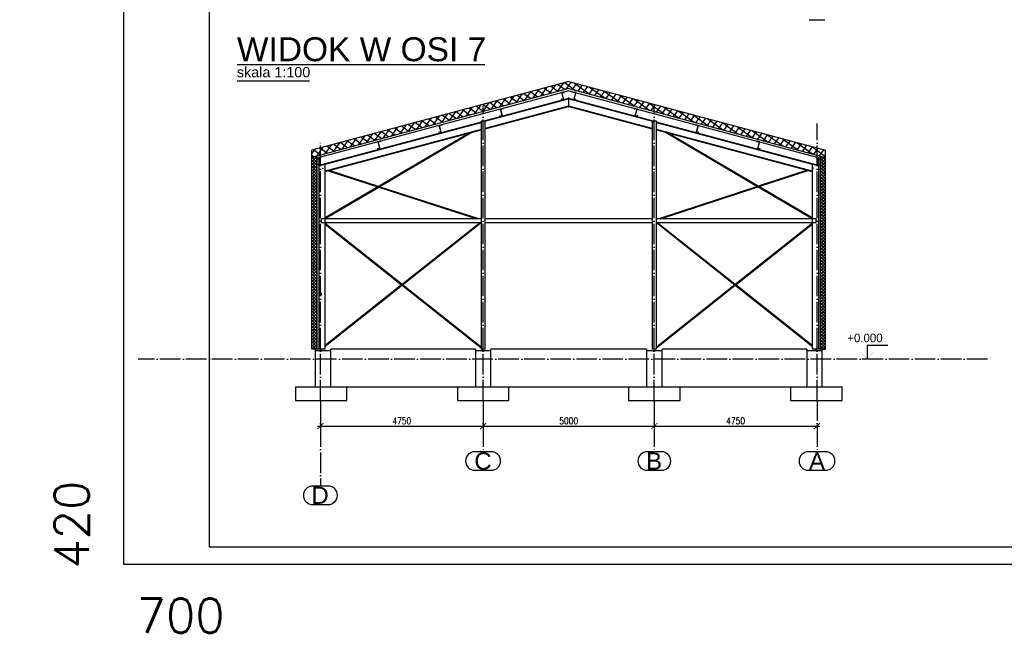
# Paper-space layout '_' of a CAD drawing. Header units: millimetres. Extents: x -84 to 662, y -65 to 409.
# Tile 1 of 8: x -74 to 214, y -31 to 148. Entities that reach past the tile are written whole.
import ezdxf

# ---------------------------------------------------------------- set-up
doc = ezdxf.new("R2010")
doc.units = ezdxf.units.MM
doc.linetypes.add('ACAD_ISO04W100', pattern=[30, 24, -3, 0, -3])
doc.layers.get('0').update_dxf_attribs({"linetype": 'CONTINUOUS'})
doc.layers.get('DEFPOINTS').update_dxf_attribs({"linetype": 'CONTINUOUS'})
doc.layers.add('0-AS', color=7, linetype='CONTINUOUS')
doc.layers.add('FRAME', color=5, linetype='CONTINUOUS')
doc.styles.add('Arial', font='arial.ttf')
doc.styles.add('ArialUnderlined', font='arial.ttf', dxfattribs={"height": 7})
doc.styles.add('DIM', font='romans.shx', dxfattribs={"width": 0.8})
doc.styles.add('ROMANS', font='romans')
doc.dimstyles.new('AS_RADIAL', dxfattribs={"dimtxt": 2, "dimasz": 1.5, "dimexe": 1.25, "dimexo": 0.625, "dimgap": 0.8, "dimtad": 1, "dimdec": 0, "dimdsep": 46, "dimtxsty": 'ROMANS', "dimcen": 0, "dimdle": 1, "dimclrd": 4, "dimclre": 4, "dimclrt": 3, "dimadec": 0, "dimazin": 0, "dimtfac": 1, "dimtdec": 0, "dimtofl": 0, "dimtmove": 0, "dimatfit": 3, "dimldrblk": 'CLOSEDBLANK', "dimfxl": 0, "dimtolj": 1, "dimtzin": 0, "dimarcsym": 0})
doc.dimstyles.new('DIM_100', dxfattribs={"dimtxt": 2, "dimasz": 1.8, "dimexe": 1, "dimexo": 2, "dimgap": 0.5, "dimtad": 1, "dimdec": 0, "dimlfac": 100, "dimzin": 12, "dimdsep": 46, "dimtxsty": 'DIM', "dimblk1": 'ARCHTICK', "dimblk2": 'ARCHTICK', "dimsah": 1, "dimcen": 1, "dimdle": 0.8, "dimclrd": 4, "dimclre": 4, "dimclrt": 3, "dimadec": 1, "dimazin": 0, "dimtfac": 1, "dimtdec": 0, "dimtmove": 0, "dimatfit": 3, "dimldrblk": 'ARCHTICK', "dimfxl": 0, "dimtolj": 1, "dimtzin": 0, "dimarcsym": 0})
pattern_1 = [(45, (334.68895, -3.74456), (-0.4490128, 0.4490128), []), (135, (334.68895, -3.74456), (-0.4490128, -0.4490128), [])]
pattern_2 = [(144.24585, (-39.0554, -251.7648), (-0.9275896, -1.2883065), []), (234.24585, (-39.0554, -251.7648), (1.2883065, -0.9275896), [])]

# ---------------------------------------------------------------- blocks, each defined once
blk = doc.blocks.new('*D83')
at = {"layer": 'DEFPOINTS', "color": 0}
for p in [(-1169.36, -6.49), (-469.36, -6.49), (-469.36, -60.98)]:
    blk.add_point(p, dxfattribs=at)
at = {"color": 3, "insert": (-1152.64, -21.53), "char_height": 40, "attachment_point": 5, "style": 'ROMANS'}
blk.add_mtext('\\A1;{\\H0.25x;700}', dxfattribs=at)
blk = doc.blocks.new('_ClosedBlank')
at = {"color": 0, "linetype": 'ByBlock', "lineweight": -2}
for p, q in [((-1, 0.17), (0, 0)), ((-1, 0.17), (-1, -0.17)), ((0, 0), (-1, -0.17))]:
    blk.add_line(p, q, dxfattribs=at)
blk = doc.blocks.new('_None')
blk = doc.blocks.new('*D84')
at = {"layer": 'DEFPOINTS', "color": 0}
for p in [(-1199.64, 413.51), (-1169.36, 413.51), (-1169.36, -6.49)]:
    blk.add_point(p, dxfattribs=at)
at = {"color": 3, "insert": (-1184.45, 5.01), "char_height": 40, "attachment_point": 5, "rotation": 90, "style": 'ROMANS'}
blk.add_mtext('\\A1;{\\H0.25x;420}', dxfattribs=at)
blk = doc.blocks.new('_ArchTick')
at = {"color": 0, "linetype": 'ByBlock', "const_width": 0.15}
blk.add_lwpolyline([(-0.5, -0.5), (0.5, 0.5)], dxfattribs=at)
blk = doc.blocks.new('*D145')
at = {"color": 4, "lineweight": -2}
for p, q in [((61.6, 35.26), (61.6, 28.79)), ((14.1, 33.2), (14.1, 28.79)), ((13.3, 29.79), (62.4, 29.79))]:
    blk.add_line(p, q, dxfattribs=at)
at = {"layer": 'DEFPOINTS', "color": 0}
for p in [(14.1, 35.2), (61.6, 37.26), (61.6, 29.79)]:
    blk.add_point(p, dxfattribs=at)
at = {"color": 4, "lineweight": -2, "xscale": 1.8, "yscale": 1.8, "zscale": 1.8, "rotation": 180}
blk.add_blockref('_ArchTick', (14.1, 29.79), dxfattribs=at)
at = {"color": 4, "lineweight": -2, "xscale": 1.8, "yscale": 1.8, "zscale": 1.8}
blk.add_blockref('_ArchTick', (61.6, 29.79), dxfattribs=at)
at = {"color": 3, "insert": (37.85, 31.29), "char_height": 2, "attachment_point": 5, "style": 'DIM'}
blk.add_mtext('\\A1;4750', dxfattribs=at)
blk = doc.blocks.new('*D146')
at = {"color": 4, "lineweight": -2}
for p, q in [((61.6, 35.26), (61.6, 28.79)), ((111.6, 35.26), (111.6, 28.79)), ((60.8, 29.79), (112.4, 29.79))]:
    blk.add_line(p, q, dxfattribs=at)
at = {"layer": 'DEFPOINTS', "color": 0}
for p in [(61.6, 37.26), (111.6, 37.26), (111.6, 29.79)]:
    blk.add_point(p, dxfattribs=at)
at = {"color": 4, "lineweight": -2, "xscale": 1.8, "yscale": 1.8, "zscale": 1.8, "rotation": 180}
blk.add_blockref('_ArchTick', (61.6, 29.79), dxfattribs=at)
at = {"color": 4, "lineweight": -2, "xscale": 1.8, "yscale": 1.8, "zscale": 1.8}
blk.add_blockref('_ArchTick', (111.6, 29.79), dxfattribs=at)
at = {"color": 3, "insert": (86.6, 31.29), "char_height": 2, "attachment_point": 5, "style": 'DIM'}
blk.add_mtext('\\A1;5000', dxfattribs=at)
blk = doc.blocks.new('*D147')
at = {"color": 4, "lineweight": -2}
for p, q in [((111.6, 35.26), (111.6, 28.79)), ((110.8, 29.79), (159.91, 29.79)), ((159.11, 30.18), (159.11, 28.79))]:
    blk.add_line(p, q, dxfattribs=at)
at = {"layer": 'DEFPOINTS', "color": 0}
for p in [(111.6, 37.26), (159.11, 32.18), (159.11, 29.79)]:
    blk.add_point(p, dxfattribs=at)
at = {"color": 4, "lineweight": -2, "xscale": 1.8, "yscale": 1.8, "zscale": 1.8, "rotation": 180}
blk.add_blockref('_ArchTick', (111.6, 29.79), dxfattribs=at)
at = {"color": 4, "lineweight": -2, "xscale": 1.8, "yscale": 1.8, "zscale": 1.8}
blk.add_blockref('_ArchTick', (159.11, 29.79), dxfattribs=at)
at = {"color": 3, "insert": (135.35, 31.29), "char_height": 2, "attachment_point": 5, "style": 'DIM'}
blk.add_mtext('\\A1;4750', dxfattribs=at)
blk = doc.blocks.new('*U82')
at = {"layer": 'FRAME'}
for p, q in [((-1169.36, 413.51), (-1169.36, -6.49)), ((-1144.36, 408.51), (-1144.36, -1.49)), ((-1144.36, -1.49), (-474.36, -1.49)), ((-1169.36, -6.49), (-469.36, -6.49))]:
    blk.add_line(p, q, dxfattribs=at)
dim = blk.add_linear_dim(base=(-1199.64, 413.51), p1=(-1169.36, -6.49), p2=(-1169.36, 413.51), angle=90, text='{\\H0.25x;<>}', dimstyle='AS_RADIAL', override={"dimtxt": 40, "dimblk1": 'None', "dimblk2": 'None', "dimsah": 1, "dimse1": 1, "dimse2": 1, "dimsd1": 1, "dimsd2": 1, "dimtmove": 2})
dim.commit()
dim.dimension.update_dxf_attribs({"geometry": '*D84', "text_midpoint": (-1184.45, 5.01), "dimtype": 160})
dim = blk.add_linear_dim(base=(-469.36, -60.98), p1=(-1169.36, -6.49), p2=(-469.36, -6.49), text='{\\H0.25x;<>}', dimstyle='AS_RADIAL', override={"dimtxt": 40, "dimblk1": 'None', "dimblk2": 'None', "dimsah": 1, "dimse1": 1, "dimse2": 1, "dimsd1": 1, "dimsd2": 1, "dimtmove": 2})
dim.commit()
dim.dimension.update_dxf_attribs({"geometry": '*D83', "text_midpoint": (-1152.64, -21.53), "dimtype": 160})

psp = doc.layouts.new('_')

# ---------------------------------------------------------------- hatches: boundary and pattern name
h = psp.add_hatch()
h.set_pattern_fill('ANSI37', color=4, scale=0.5, angle=99.24585)
h.set_pattern_definition(pattern_2)
h.paths.add_polyline_path([(11.601, 110.289), (11.601, 108.218), (86.601, 128.314), (86.601, 130.385)])
h = psp.add_hatch()
h.set_pattern_fill('ANSI37', color=4, scale=0.5, angle=99.24585)
h.set_pattern_definition(pattern_2)
h.paths.add_polyline_path([(161.601, 108.218), (161.601, 110.289), (86.601, 130.385), (86.601, 128.314)])
h = psp.add_hatch()
h.set_pattern_fill('ANSI37', color=4, scale=0.2)
h.set_pattern_definition(pattern_1)
h.paths.add_polyline_path([(13.101, 108.62), (11.601, 108.218), (11.601, 52.261), (13.101, 52.261)])
h = psp.add_hatch()
h.set_pattern_fill('ANSI37', color=4, scale=0.2)
h.set_pattern_definition(pattern_1)
h.paths.add_polyline_path([(160.101, 108.62), (161.601, 108.218), (161.601, 52.261), (160.101, 52.261)])
at = {"layer": '0-AS'}
psp.add_hatch(color=4, dxfattribs=at).paths.add_polyline_path([(171.918, 51.402), (171.776, 51.261), (173.776, 49.261), (175.776, 51.261), (175.635, 51.402), (173.776, 49.544)])

# ---------------------------------------------------------------- linework, layer by layer
at = {"color": 4}
for p, q in [((86.601, 130.385, 1.2), (11.601, 110.289, 1.2)), ((86.601, 130.385, 1.2), (161.601, 110.289, 1.2)), ((86.601, 128.314, 1.2), (11.601, 108.218, 1.2)), ((86.601, 127.693, 1.2), (13.101, 107.999, 1.2)), ((86.601, 128.314, 1.2), (161.601, 108.218, 1.2)), ((86.601, 127.693, 1.2), (160.101, 107.999, 1.2)), ((11.601, 52.261), (11.601, 110.289)), ((161.601, 52.261), (161.601, 110.289)), ((13.101, 52.261), (13.101, 108.62)), ((160.101, 52.261), (160.101, 108.62)), ((13.101, 52.261), (11.601, 52.261)), ((13.101, 52.261), (11.601, 52.261)), ((160.101, 52.261), (161.601, 52.261)), ((160.101, 52.261), (161.601, 52.261))]:
    psp.add_line(p, q, dxfattribs=at)
at = {"layer": '0-AS', "color": 2, "linetype": 'Continuous', "ltscale": 0.25}
for p, q in [((156.834, 148.431), (161.368, 148.431)), ((64.011, 22.261), (59.191, 22.261)), ((113.689, 22.261), (109.514, 22.261)), ((161.641, 22.261), (156.562, 22.261)), ((59.191, 16.861), (64.011, 16.861)), ((109.514, 16.861), (113.689, 16.861)), ((156.562, 16.861), (161.641, 16.861)), ((16.368, 12.261), (11.834, 12.261)), ((11.834, 6.861), (16.368, 6.861))]:
    psp.add_line(p, q, dxfattribs=at)
at = {"layer": '0-AS', "color": 2}
psp.add_line((-10.16, 135.307), (62.08, 135.307), dxfattribs=at)
at = {"layer": '0-AS', "color": 3}
psp.add_line((-10.16, 130.607), (10.947, 130.607), dxfattribs=at)
at = {"layer": '0-AS', "color": 145, "linetype": 'Continuous', "ltscale": 0.25}
for p, q in [((85.183, 127.313), (84.526, 127.137)), ((84.526, 127.137), (85.038, 125.224)), ((84.551, 127.123), (85.169, 127.289)), ((85.063, 125.21), (84.551, 127.123)), ((85.169, 127.289), (85.215, 127.115)), ((85.235, 127.12), (85.183, 127.313)), ((85.215, 127.115), (85.235, 127.12)), ((88.02, 127.313), (87.968, 127.12)), ((87.968, 127.12), (87.987, 127.115)), ((87.987, 127.115), (88.034, 127.289)), ((88.677, 127.137), (88.02, 127.313)), ((88.034, 127.289), (88.652, 127.123)), ((88.652, 127.123), (88.14, 125.21)), ((88.164, 125.224), (88.677, 127.137)), ((86.541, 125.389), (61.805, 118.761)), ((62.16, 118.761), (86.541, 125.294)), ((84.451, 125.253), (84.432, 125.248)), ((84.432, 125.248), (84.483, 125.055)), ((84.498, 125.08), (84.451, 125.253)), ((84.483, 125.055), (85.063, 125.21)), ((85.038, 125.224), (84.498, 125.08)), ((86.541, 125.389), (86.541, 125.294)), ((111.398, 118.761), (86.661, 125.389)), ((86.661, 125.294), (86.661, 125.389)), ((86.661, 125.294), (111.043, 118.761)), ((88.14, 125.21), (88.719, 125.055)), ((88.705, 125.08), (88.164, 125.224)), ((88.752, 125.253), (88.705, 125.08)), ((88.719, 125.055), (88.771, 125.248)), ((88.771, 125.248), (88.752, 125.253)), ((86.541, 123.207), (62.201, 116.685)), ((62.201, 116.59), (86.541, 123.111)), ((67.313, 122.525), (66.656, 122.349)), ((66.656, 122.349), (67.169, 120.436)), ((66.681, 122.335), (67.299, 122.5)), ((67.193, 120.422), (66.681, 122.335)), ((67.299, 122.5), (67.346, 122.326)), ((67.365, 122.332), (67.313, 122.525)), ((67.346, 122.326), (67.365, 122.332)), ((86.541, 123.207), (86.541, 123.111)), ((111.001, 116.685), (86.661, 123.207)), ((86.661, 123.111), (86.661, 123.207)), ((86.661, 123.111), (111.001, 116.59)), ((105.889, 122.525), (105.838, 122.332)), ((105.838, 122.332), (105.857, 122.326)), ((105.857, 122.326), (105.904, 122.5)), ((106.546, 122.349), (105.889, 122.525)), ((105.904, 122.5), (106.522, 122.335)), ((106.522, 122.335), (106.009, 120.422)), ((106.034, 120.436), (106.546, 122.349)), ((61.001, 118.546), (15.501, 106.354)), ((15.501, 106.259), (61.001, 118.45)), ((61.001, 117.917), (60.999, 117.924)), ((61.001, 117.924), (60.999, 117.924)), ((62.201, 118.761), (61.001, 118.761)), ((61.001, 118.761), (61.001, 52.261)), ((62.201, 52.261), (62.201, 118.761)), ((66.581, 120.465), (66.562, 120.46)), ((66.562, 120.46), (66.614, 120.267)), ((66.628, 120.291), (66.581, 120.465)), ((66.614, 120.267), (67.193, 120.422)), ((67.169, 120.436), (66.628, 120.291)), ((106.009, 120.422), (106.589, 120.267)), ((106.575, 120.291), (106.034, 120.436)), ((106.621, 120.465), (106.575, 120.291)), ((106.589, 120.267), (106.641, 120.46)), ((106.641, 120.46), (106.621, 120.465)), ((112.201, 118.761), (111.001, 118.761)), ((111.001, 118.761), (111.001, 52.261)), ((112.201, 52.261), (112.201, 118.761)), ((157.701, 106.354), (112.201, 118.546)), ((112.201, 118.45), (157.701, 106.259)), ((112.203, 117.924), (112.201, 117.924)), ((112.203, 117.924), (112.201, 117.917)), ((61.001, 116.363), (15.501, 104.172)), ((15.501, 104.076), (61.001, 116.268)), ((57.763, 115.4), (31.099, 99.727)), ((31.303, 99.661), (58.344, 115.556)), ((48.712, 115.677), (48.692, 115.672)), ((48.692, 115.672), (48.744, 115.479)), ((48.758, 115.503), (48.712, 115.677)), ((48.744, 115.479), (49.324, 115.634)), ((49.299, 115.648), (48.758, 115.503)), ((49.444, 117.737), (48.787, 117.561)), ((48.787, 117.561), (49.299, 115.648)), ((48.811, 117.547), (49.429, 117.712)), ((49.324, 115.634), (48.811, 117.547)), ((49.429, 117.712), (49.476, 117.538)), ((49.495, 117.544), (49.444, 117.737)), ((49.476, 117.538), (49.495, 117.544)), ((157.701, 104.172), (112.201, 116.363)), ((112.201, 116.268), (157.701, 104.076)), ((114.859, 115.556), (141.765, 99.741)), ((141.967, 99.807), (115.439, 115.4)), ((123.759, 117.737), (123.707, 117.544)), ((123.707, 117.544), (123.727, 117.538)), ((123.727, 117.538), (123.773, 117.712)), ((124.416, 117.561), (123.759, 117.737)), ((123.773, 117.712), (124.391, 117.547)), ((124.391, 117.547), (123.879, 115.634)), ((123.879, 115.634), (124.458, 115.479)), ((123.903, 115.648), (124.416, 117.561)), ((124.444, 115.503), (123.903, 115.648)), ((124.491, 115.677), (124.444, 115.503)), ((124.458, 115.479), (124.51, 115.672)), ((124.51, 115.672), (124.491, 115.677)), ((31.574, 112.949), (30.917, 112.773)), ((30.917, 112.773), (31.43, 110.86)), ((30.942, 112.758), (31.56, 112.924)), ((31.454, 110.846), (30.942, 112.758)), ((31.56, 112.924), (31.606, 112.75)), ((31.626, 112.755), (31.574, 112.949)), ((31.606, 112.75), (31.626, 112.755)), ((141.629, 112.949), (141.577, 112.755)), ((141.577, 112.755), (141.596, 112.75)), ((141.596, 112.75), (141.643, 112.924)), ((142.285, 112.773), (141.629, 112.949)), ((141.643, 112.924), (142.261, 112.758)), ((142.261, 112.758), (141.748, 110.846)), ((141.773, 110.86), (142.285, 112.773)), ((30.842, 110.889), (30.823, 110.884)), ((30.823, 110.884), (30.875, 110.691)), ((30.889, 110.715), (30.842, 110.889)), ((30.875, 110.691), (31.454, 110.846)), ((31.43, 110.86), (30.889, 110.715)), ((141.748, 110.846), (142.328, 110.691)), ((142.314, 110.715), (141.773, 110.86)), ((142.36, 110.889), (142.314, 110.715)), ((142.328, 110.691), (142.38, 110.884)), ((142.38, 110.884), (142.36, 110.889)), ((13.609, 107.821), (13.101, 107.821)), ((13.101, 107.821), (13.101, 52.261)), ((14.187, 108.29), (13.53, 108.114)), ((13.53, 108.114), (14.043, 106.201)), ((13.555, 108.1), (14.173, 108.265)), ((14.067, 106.187), (13.555, 108.1)), ((13.701, 107.821), (13.63, 107.821)), ((13.701, 107.554), (13.701, 107.821)), ((13.701, 106.11), (13.701, 107.476)), ((14.173, 108.265), (14.22, 108.091)), ((14.239, 108.097), (14.187, 108.29)), ((14.22, 108.091), (14.239, 108.097)), ((159.015, 108.29), (158.964, 108.097)), ((158.964, 108.097), (158.983, 108.091)), ((158.983, 108.091), (159.029, 108.265)), ((159.672, 108.114), (159.015, 108.29)), ((159.029, 108.265), (159.648, 108.1)), ((159.648, 108.1), (159.135, 106.187)), ((159.16, 106.201), (159.672, 108.114)), ((159.573, 107.821), (159.501, 107.821)), ((159.501, 107.821), (159.501, 107.554)), ((159.501, 107.476), (159.501, 106.11)), ((160.101, 107.821), (159.594, 107.821)), ((160.101, 52.261), (160.101, 107.821)), ((13.455, 106.23), (13.436, 106.225)), ((13.436, 106.225), (13.488, 106.032)), ((13.502, 106.056), (13.455, 106.23)), ((13.488, 106.032), (14.067, 106.187)), ((14.043, 106.201), (13.502, 106.056)), ((13.701, 52.261), (13.701, 106.089)), ((14.751, 104.94), (14.734, 104.886)), ((14.768, 104.994), (14.751, 104.94)), ((15.403, 106.224), (15.501, 106.25)), ((15.403, 106.224), (15.403, 52.261)), ((15.501, 106.25), (15.501, 106.354)), ((15.501, 52.261), (15.501, 106.25)), ((16.408, 104.319), (30.915, 99.619)), ((31.099, 99.727), (16.692, 104.395)), ((156.203, 104.478), (141.967, 99.807)), ((142.151, 99.699), (156.486, 104.402)), ((157.701, 106.354), (157.701, 106.25)), ((157.701, 106.25), (157.799, 106.224)), ((157.701, 106.25), (157.701, 52.261)), ((157.799, 52.261), (157.799, 106.224)), ((158.1, 105.016), (158.082, 105.069)), ((158.117, 104.962), (158.1, 105.016)), ((159.135, 106.187), (159.715, 106.032)), ((159.701, 106.056), (159.16, 106.201)), ((159.501, 106.089), (159.501, 52.261)), ((159.747, 106.23), (159.701, 106.056)), ((159.715, 106.032), (159.766, 106.225)), ((159.766, 106.225), (159.747, 106.23)), ((30.915, 99.619), (15.501, 90.559)), ((15.501, 90.373), (31.118, 99.553)), ((31.118, 99.553), (59.799, 90.261)), ((60.318, 90.261), (31.303, 99.661)), ((141.765, 99.741), (112.869, 90.261)), ((113.382, 90.261), (141.949, 99.633)), ((141.949, 99.633), (157.701, 90.373)), ((157.701, 90.559), (142.151, 99.699)), ((14.301, 89.761), (14.266, 89.716)), ((14.273, 89.81), (14.301, 89.761)), ((15.403, 90.261), (14.301, 90.261)), ((14.301, 90.261), (14.301, 89.261)), ((14.301, 89.261), (15.403, 89.261)), ((61.001, 90.261), (15.501, 90.261)), ((15.501, 89.261), (61.001, 89.261)), ((60.842, 89.261), (37.951, 71.113)), ((38.08, 71.011), (61.001, 89.183)), ((111.001, 90.261), (62.201, 90.261)), ((62.201, 89.261), (111.001, 89.261)), ((157.701, 90.261), (112.201, 90.261)), ((112.201, 89.261), (157.701, 89.261)), ((112.201, 89.183), (135.123, 71.011)), ((135.251, 71.113), (112.361, 89.261)), ((158.901, 90.261), (157.799, 90.261)), ((157.799, 89.261), (158.901, 89.261)), ((158.901, 89.261), (158.901, 90.261)), ((158.901, 89.761), (158.93, 89.81)), ((158.936, 89.716), (158.901, 89.761)), ((37.951, 71.113), (15.501, 88.912)), ((15.501, 88.707), (37.823, 71.011)), ((157.701, 88.912), (135.251, 71.113)), ((135.38, 71.011), (157.701, 88.707)), ((37.823, 71.011), (15.501, 53.314)), ((15.501, 53.11), (37.951, 70.909)), ((37.951, 70.909), (61.001, 52.634)), ((61.001, 52.839), (38.08, 71.011)), ((135.123, 71.011), (112.201, 52.839)), ((112.201, 52.634), (135.251, 70.909)), ((135.251, 70.909), (157.701, 53.11)), ((157.701, 53.314), (135.38, 71.011)), ((14.351, 68.611), (13.701, 68.611)), ((13.701, 68.571), (14.311, 68.571)), ((14.311, 67.951), (13.701, 67.951)), ((13.701, 67.911), (14.351, 67.911)), ((14.311, 68.571), (14.311, 67.951)), ((14.351, 67.911), (14.351, 68.611)), ((13.701, 52.261), (13.101, 52.261)), ((15.501, 52.261), (13.701, 52.261)), ((14.266, 52.305), (14.301, 52.261)), ((14.301, 52.261), (14.336, 52.217)), ((14.336, 52.217), (14.351, 52.198)), ((14.351, 52.198), (14.43, 52.261)), ((62.201, 52.261), (61.001, 52.261)), ((61.473, 52.261), (61.552, 52.198)), ((61.552, 52.198), (61.566, 52.217)), ((61.566, 52.217), (61.601, 52.261)), ((112.201, 52.261), (111.001, 52.261)), ((111.601, 52.261), (111.636, 52.217)), ((111.636, 52.217), (111.651, 52.198)), ((111.651, 52.198), (111.73, 52.261)), ((159.501, 52.261), (157.701, 52.261)), ((158.773, 52.261), (158.852, 52.198)), ((158.852, 52.198), (158.866, 52.217)), ((158.866, 52.217), (158.901, 52.261)), ((158.901, 52.261), (158.936, 52.305)), ((160.101, 52.261), (159.501, 52.261))]:
    psp.add_line(p, q, dxfattribs=at)
at = {"layer": '0-AS', "color": 30, "linetype": 'Continuous', "ltscale": 0.25}
for p, q in [((86.661, 125.599), (86.541, 125.599)), ((86.541, 125.599), (86.541, 122.999)), ((86.661, 122.999), (86.661, 125.599)), ((86.541, 122.999), (86.661, 122.999)), ((15.385, 106.323), (13.701, 105.872)), ((13.701, 105.768), (15.411, 106.226)), ((15.411, 106.226), (15.385, 106.323)), ((157.817, 106.323), (157.792, 106.226)), ((157.792, 106.226), (159.501, 105.768)), ((159.501, 105.872), (157.817, 106.323))]:
    psp.add_line(p, q, dxfattribs=at)
at = {"layer": '0-AS', "color": 1, "linetype": 'ACAD_ISO04W100', "ltscale": 0.25}
for p, q in [((61.601, 37.261), (61.601, 123.147)), ((111.601, 37.261), (111.601, 123.147)), ((159.101, 37.261), (159.101, 118.147)), ((14.101, 37.261), (14.101, 112.589)), ((208.838, 49.261), (-39.072, 49.261)), ((14.101, 49.261), (14.101, 49.261)), ((61.601, 49.261), (61.601, 49.261)), ((111.601, 49.261), (111.601, 49.261)), ((159.101, 49.261), (159.101, 49.261)), ((14.101, 37.261), (14.101, 12.261)), ((61.601, 37.261), (61.601, 22.261)), ((111.601, 37.261), (111.601, 22.261)), ((159.101, 37.261), (159.101, 22.261))]:
    psp.add_line(p, q, dxfattribs=at)
at = {"layer": '0-AS', "color": 3, "linetype": 'Continuous', "ltscale": 0.25}
for p, q in [((13.101, 52.261), (12.601, 52.261)), ((12.601, 52.261), (12.601, 51.761)), ((17.101, 51.761), (12.601, 51.761)), ((12.601, 51.761), (12.601, 41.261)), ((14.101, 51.761), (14.101, 52.261)), ((59.351, 52.261), (17.101, 52.261)), ((17.101, 41.261), (17.101, 52.261)), ((17.101, 41.261), (17.101, 51.761)), ((59.351, 52.261), (59.351, 41.261)), ((63.851, 51.761), (59.351, 51.761)), ((59.351, 51.761), (59.351, 41.261)), ((109.351, 52.261), (63.851, 52.261)), ((63.851, 41.261), (63.851, 52.261)), ((63.851, 41.261), (63.851, 51.761)), ((109.351, 52.261), (109.351, 41.261)), ((113.851, 51.761), (109.351, 51.761)), ((109.351, 51.761), (109.351, 41.261)), ((156.101, 52.261), (113.851, 52.261)), ((113.851, 41.261), (113.851, 52.261)), ((113.851, 41.261), (113.851, 51.761)), ((156.101, 52.261), (156.101, 41.261)), ((160.601, 51.761), (156.101, 51.761)), ((156.101, 51.761), (156.101, 41.261)), ((158.801, 52.238), (158.801, 51.761)), ((160.601, 52.261), (160.101, 52.261)), ((160.601, 51.761), (160.601, 52.261)), ((160.601, 41.261), (160.601, 51.761)), ((6.801, 41.261), (21.801, 41.261)), ((6.801, 41.261), (6.801, 37.261)), ((21.801, 41.261), (54.101, 41.261)), ((21.801, 37.261), (21.801, 41.261)), ((54.101, 41.261), (69.101, 41.261)), ((54.101, 41.261), (54.101, 37.261)), ((69.101, 41.261), (104.101, 41.261)), ((69.101, 37.261), (69.101, 41.261)), ((104.101, 41.261), (119.101, 41.261)), ((104.101, 41.261), (104.101, 37.261)), ((119.101, 41.261), (151.401, 41.261)), ((119.101, 37.261), (119.101, 41.261)), ((151.401, 41.261), (166.401, 41.261)), ((151.401, 41.261), (151.401, 37.261)), ((166.401, 37.261), (166.401, 41.261)), ((6.801, 37.261), (21.801, 37.261)), ((54.101, 37.261), (69.101, 37.261)), ((104.101, 37.261), (119.101, 37.261)), ((151.401, 37.261), (166.401, 37.261))]:
    psp.add_line(p, q, dxfattribs=at)
at = {"layer": '0-AS', "color": 4}
for p, q in [((179.776, 53.261), (173.776, 53.261)), ((173.776, 53.261), (173.776, 49.544)), ((173.776, 49.261), (172.186, 49.261))]:
    psp.add_line(p, q, dxfattribs=at)
at = {"layer": '0-AS', "color": 145, "linetype": 'Continuous', "ltscale": 0.25, "extrusion": (0.489851, 0.131255, -0.861869)}
psp.add_arc((97.618, 35.738, 21.029), 0.08, 45, 135, dxfattribs=at)
at = {"layer": '0-AS', "color": 145, "linetype": 'Continuous', "ltscale": 0.25, "extrusion": (-0.486205, 0.130278, -0.864079)}
psp.add_arc((-142.446, -108.423, -63.16), 0.08, 45, 135, dxfattribs=at)
at = {"layer": '0-AS', "color": 2, "linetype": 'Continuous', "ltscale": 0.25}
for centre, start, end in [((59.191, 19.561), 90, 270), ((64.011, 19.561), 270, 90), ((109.514, 19.561), 90, 270), ((113.689, 19.561), 270, 90), ((156.562, 19.561), 90, 270), ((161.641, 19.561), 270, 90), ((11.834, 9.561), 90, 270), ((16.368, 9.561), 270, 90)]:
    psp.add_arc(centre, 2.7, start, end, dxfattribs=at)

# ---------------------------------------------------------------- block references
psp.add_blockref('*U82', (1125.942, -4.037))

# ---------------------------------------------------------------- texts
at = {"layer": '0-AS', "color": 2}
for s, height, style, p in [('WIDOK W OSI 7', 7, 'ArialUnderlined', (-10.279, 136.307)), ('C', 5, 'Arial', (59.043, 17.061)), ('B', 5, 'Arial', (109.202, 17.061)), ('A', 5, 'Arial', (156.772, 17.061)), ('D', 5, 'Arial', (11.496, 7.061))]:
    psp.add_text(s, height=height, dxfattribs=dict(at, style=style)).set_placement(p)
at = {"layer": '0-AS', "color": 3, "style": 'ArialUnderlined'}
psp.add_text('skala 1:100', height=3, dxfattribs=at).set_placement((-10.289, 131.607))
at = {"layer": '0-AS', "color": 4}
psp.add_text('+0.000', height=2.5, dxfattribs=at).set_placement((167.943, 54.261))

# ---------------------------------------------------------------- dimensions: what is measured, and where the dimension line sits
at = {"color": 4}
dim = psp.add_linear_dim(base=(61.601, 29.792), p1=(14.101, 35.199), p2=(61.601, 37.261), dimstyle='DIM_100', dxfattribs=at)
dim.commit()
dim.dimension.update_dxf_attribs({"geometry": '*D145', "text_midpoint": (37.851, 31.292)})
for base, p1, p2, picture, middle in [((111.601, 29.792), (61.601, 37.261), (111.601, 37.261), '*D146', (86.601, 31.292)), ((159.1062, 29.7924), (111.6013, 37.2608), (159.1062, 32.1764), '*D147', (135.3538, 31.2924))]:
    dim = psp.add_linear_dim(base=base, p1=p1, p2=p2, dimstyle='DIM_100', override={"dimtmove": 1}, dxfattribs=at)
    dim.commit()
    dim.dimension.update_dxf_attribs({"geometry": picture, "text_midpoint": middle})

doc.saveas('drawing.dxf')
